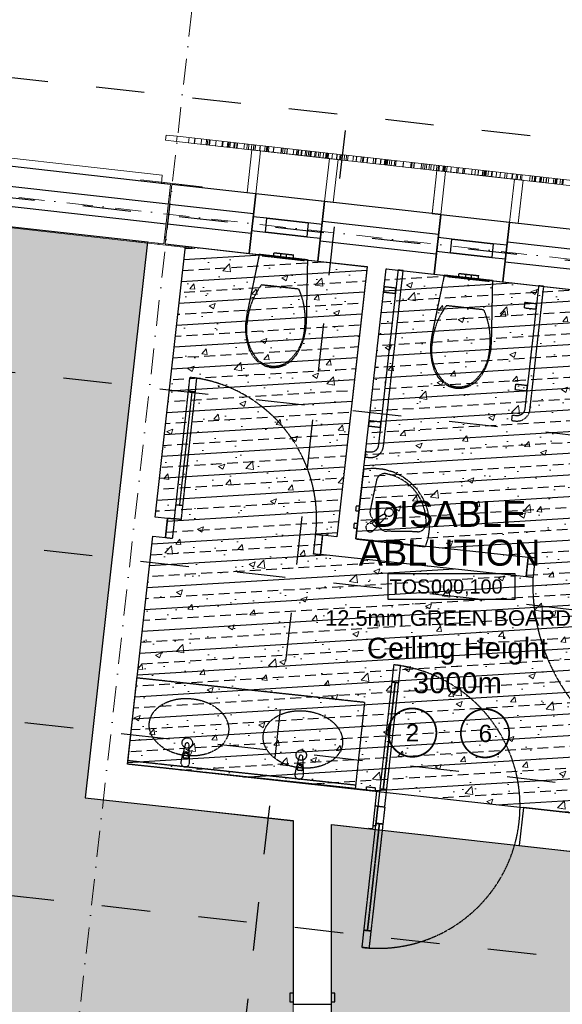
# Model space of a CAD drawing. Header units: millimetres. Extents: x -115474967 to 444143, y -74377 to 241828222.
# Tile 93 of 256: x -31134 to -28003, y 73256 to 78935. Entities that reach past the tile are written whole.
import ezdxf
from ezdxf.enums import TextEntityAlignment as Align

# ---------------------------------------------------------------- set-up
doc = ezdxf.new("R2010")
doc.units = ezdxf.units.MM
doc.header["$MEASUREMENT"] = 0
for name, pattern in [('( Dashed )', [0.75, 0.5, -0.25]), ('Block C$0$DASHED2', [0.375, 0.25, -0.125]), ('Dashed', [280, 140, -140]), ('Dot & Dashed', [280, 150, -60, 0, -70]), ('PHANTOM', [2.5, 1.25, -0.25, 0.25, -0.25, 0.25, -0.25])]:
    doc.linetypes.add(name, pattern=pattern)
for name, color, linetype in [('0-HACH', 9, 'Continuous'), ('00-1 FloorFinish', 1, 'Continuous'), ('00-1 FloorLevel', 7, 'Continuous'), ('00-2 Roof Lines', 8, 'Dashed'), ('00-2 Walls', 4, 'Continuous'), ('00-2 Windows', 1, 'Continuous'), ('00-3 Elev 01', 7, 'Continuous'), ('00-5 Grid 01', 9, 'PHANTOM'), ('A-DOOR NUMBERS', 7, 'Continuous')]:
    doc.layers.add(name, color=color, linetype=linetype)
for name, color, linetype, lineweight in [('00-1 Labels', 4, 'Continuous', 35), ('1HATCH', 8, 'Continuous', 0), ('2 Windows', 1, 'Continuous', 25), ('A_BEAMS_Pen_No__3', 7, 'Continuous', 15), ('A_COLUMNS_Pen_No__3', 7, 'Continuous', 15)]:
    doc.layers.add(name, color=color, linetype=linetype, lineweight=lineweight)
doc.layers.add('0_cons_01', color=40, linetype='Continuous', lineweight=0, plot=False)
doc.layers.add('A_COLUMNS_Pen_No__7', color=7, linetype='Continuous', lineweight=5, true_color=0x3f3f3f)
doc.styles.add('ARIAL', font='arial.ttf')

# ---------------------------------------------------------------- blocks, each defined once
blk = doc.blocks.new('LASER CUT SCREEN[7]', base_point=(-27509.6, 77928.2))
at = {"layer": 'A_BEAMS_Pen_No__3', "color": 7, "linetype": 'Continuous', "lineweight": 15}
for p, q in [((-30292.2, 78239.9), (-30288.9, 78269.8)), ((-30225, 78262.6), (-30288.9, 78269.8)), ((-30228.4, 78232.8), (-30225, 78262.6)), ((-29320.5, 78161.2), (-30225, 78262.6)), ((-30159.9, 78225.1), (-30156.6, 78254.9)), ((-30228.4, 78232.8), (-30292.2, 78239.9)), ((-29323.8, 78131.4), (-30228.4, 78232.8)), ((-30126.7, 78221.4), (-30123.4, 78251.2)), ((-30125.2, 78221.2), (-30121.9, 78251)), ((-30087, 78217), (-30083.7, 78246.8)), ((-30086.9, 78216.9), (-30083.6, 78246.8)), ((-30058.5, 78213.8), (-30055.1, 78243.6)), ((-30051, 78212.9), (-30047.6, 78242.7)), ((-30042.6, 78212), (-30039.2, 78241.8)), ((-30040.5, 78211.7), (-30037.2, 78241.6)), ((-30037.5, 78211.4), (-30034.1, 78241.2)), ((-30004.2, 78207.7), (-30000.8, 78237.5)), ((-29966.9, 78203.5), (-29963.5, 78233.3)), ((-29965.4, 78203.3), (-29962, 78233.1)), ((-29963.1, 78203.1), (-29959.8, 78232.9)), ((-29936.9, 78200.1), (-29933.5, 78229.9)), ((-29930, 78199.4), (-29926.7, 78229.2)), ((-29928.2, 78199.2), (-29924.9, 78229)), ((-29927.5, 78199.1), (-29924.2, 78228.9)), ((-29920.6, 78198.3), (-29917.2, 78228.1)), ((-29898.5, 78195.8), (-29895.2, 78225.6)), ((-29897, 78195.7), (-29893.6, 78225.5)), ((-29893.9, 78195.3), (-29890.6, 78225.1)), ((-29882.6, 78194.1), (-29879.3, 78223.9)), ((-29879.4, 78193.7), (-29876.1, 78223.5)), ((-29840, 78189.3), (-29836.6, 78219.1)), ((-29823.8, 78187.5), (-29820.5, 78217.3)), ((-29813.9, 78186.3), (-29810.5, 78216.2)), ((-29797, 78184.5), (-29793.7, 78214.3)), ((-29786.4, 78183.3), (-29783.1, 78213.1)), ((-29784, 78183), (-29780.7, 78212.8)), ((-29775.7, 78182.1), (-29772.4, 78211.9)), ((-29750.2, 78179.2), (-29746.8, 78209)), ((-29747.1, 78178.9), (-29743.7, 78208.7)), ((-29720.6, 78175.9), (-29717.3, 78205.7)), ((-29710.5, 78174.8), (-29707.2, 78204.6)), ((-29705.5, 78174.2), (-29702.2, 78204)), ((-29698.7, 78173.4), (-29695.3, 78203.3)), ((-29671.5, 78170.4), (-29668.1, 78200.2)), ((-29669.7, 78170.2), (-29666.4, 78200)), ((-29626.1, 78165.3), (-29622.7, 78195.1)), ((-29625.2, 78165.2), (-29621.9, 78195)), ((-29617, 78164.3), (-29613.6, 78194.1)), ((-29605.6, 78163), (-29602.3, 78192.8)), ((-29605.1, 78162.9), (-29601.7, 78192.8)), ((-29593.1, 78161.6), (-29589.8, 78191.4)), ((-29591.7, 78161.4), (-29588.3, 78191.3)), ((-29554.7, 78157.3), (-29551.3, 78187.1)), ((-29537.1, 78155.3), (-29533.8, 78185.2)), ((-29529.9, 78154.5), (-29526.5, 78184.3)), ((-29526.1, 78154.1), (-29522.8, 78183.9)), ((-29511.2, 78152.4), (-29507.9, 78182.2)), ((-29507.3, 78152), (-29503.9, 78181.8)), ((-29487.3, 78149.8), (-29484, 78179.6)), ((-29479.5, 78148.9), (-29476.2, 78178.7)), ((-29469.4, 78147.7), (-29466.1, 78177.6)), ((-29460.3, 78146.7), (-29457, 78176.5)), ((-29456.1, 78146.3), (-29452.8, 78176.1)), ((-29453.2, 78145.9), (-29449.9, 78175.7)), ((-29432.6, 78143.6), (-29429.3, 78173.4)), ((-29425.5, 78142.8), (-29422.1, 78172.6)), ((-29411.8, 78141.3), (-29408.4, 78171.1)), ((-29402.2, 78140.2), (-29398.8, 78170)), ((-29383.3, 78138.1), (-29380, 78167.9)), ((-29369.3, 78136.5), (-29365.9, 78166.3)), ((-29362.4, 78135.8), (-29359.1, 78165.6)), ((-29356.7, 78135.1), (-29353.4, 78164.9)), ((-29354.4, 78134.9), (-29351, 78164.7)), ((-29332, 78132.4), (-29328.7, 78162.2)), ((-29127, 78139.6), (-29320.5, 78161.2)), ((-29306.5, 78129.5), (-29303.2, 78159.3)), ((-29304.2, 78129.2), (-29300.9, 78159.1)), ((-29288.3, 78127.5), (-29284.9, 78157.3)), ((-29281.6, 78126.7), (-29278.3, 78156.5)), ((-29262.3, 78124.5), (-29259, 78154.4)), ((-29250.4, 78123.2), (-29247, 78153)), ((-29241.4, 78122.2), (-29238.1, 78152)), ((-29210.6, 78118.8), (-29207.3, 78148.6)), ((-29192.7, 78116.7), (-29189.4, 78146.6)), ((-29191.7, 78116.6), (-29188.4, 78146.4)), ((-29166, 78113.7), (-29162.6, 78143.6)), ((-29156.5, 78112.7), (-29153.1, 78142.5)), ((-29153.2, 78112.3), (-29149.9, 78142.1)), ((-29152.2, 78112.2), (-29148.8, 78142)), ((-29151.6, 78112.1), (-29148.2, 78142)), ((-29130.5, 78109.8), (-29127.2, 78139.6)), ((-29128.2, 78109.5), (-29124.9, 78139.3)), ((-28147.9, 78029.9), (-29127, 78139.6)), ((-29130.4, 78109.8), (-29323.8, 78131.4)), ((-28151.3, 78000.1), (-29130.4, 78109.8)), ((-29094.6, 78105.8), (-29091.3, 78135.6)), ((-29083.3, 78104.5), (-29080, 78134.3)), ((-29080.8, 78104.2), (-29077.5, 78134)), ((-29053.4, 78101.1), (-29050.1, 78131)), ((-29050.9, 78100.9), (-29047.6, 78130.7)), ((-29029.7, 78098.5), (-29026.4, 78128.3)), ((-29025.3, 78098), (-29022, 78127.8)), ((-29020.9, 78097.5), (-29017.6, 78127.3)), ((-29014.3, 78096.7), (-29010.9, 78126.6)), ((-29013.2, 78096.6), (-29009.9, 78126.4)), ((-29001.7, 78095.3), (-28998.3, 78125.2)), ((-28989.4, 78094), (-28986.1, 78123.8)), ((-28973.3, 78092.2), (-28969.9, 78122)), ((-28972.7, 78092.1), (-28969.3, 78121.9)), ((-28965.6, 78091.3), (-28962.3, 78121.1)), ((-28964.6, 78091.2), (-28961.3, 78121)), ((-28922.9, 78086.5), (-28919.5, 78116.3)), ((-28921.9, 78086.4), (-28918.6, 78116.2)), ((-28878.3, 78081.5), (-28875, 78111.3)), ((-28872.6, 78080.9), (-28869.2, 78110.7)), ((-28871.9, 78080.8), (-28868.6, 78110.6)), ((-28860.4, 78079.5), (-28857, 78109.3)), ((-28858.5, 78079.3), (-28855.2, 78109.1)), ((-28817.7, 78074.7), (-28814.4, 78104.5)), ((-28808.3, 78073.7), (-28805, 78103.5)), ((-28797.1, 78072.4), (-28793.8, 78102.2)), ((-28787.5, 78071.3), (-28784.1, 78101.2)), ((-28772.9, 78069.7), (-28769.5, 78099.5)), ((-28762.1, 78068.5), (-28758.7, 78098.3)), ((-28746.4, 78066.7), (-28743, 78096.5)), ((-28745.6, 78066.6), (-28742.3, 78096.5)), ((-28745.2, 78066.6), (-28741.8, 78096.4)), ((-28729.2, 78064.8), (-28725.8, 78094.6)), ((-28721.3, 78063.9), (-28717.9, 78093.7)), ((-28715.6, 78063.3), (-28712.2, 78093.1)), ((-28692.6, 78060.7), (-28689.3, 78090.5)), ((-28690.8, 78060.5), (-28687.5, 78090.3)), ((-28685.5, 78059.9), (-28682.2, 78089.7)), ((-28684.1, 78059.8), (-28680.8, 78089.6)), ((-28683.1, 78059.6), (-28679.7, 78089.5)), ((-28680.6, 78059.4), (-28677.3, 78089.2)), ((-28670.4, 78058.2), (-28667.1, 78088)), ((-28646.6, 78055.5), (-28643.2, 78085.4)), ((-28613, 78051.8), (-28609.6, 78081.6)), ((-28606, 78051), (-28602.6, 78080.8)), ((-28578.4, 78047.9), (-28575.1, 78077.7)), ((-28576.4, 78047.7), (-28573, 78077.5)), ((-28568.1, 78046.8), (-28564.8, 78076.6)), ((-28527.1, 78042.2), (-28523.7, 78072)), ((-28507.5, 78040), (-28504.2, 78069.8)), ((-28490, 78038), (-28486.7, 78067.8)), ((-28489, 78037.9), (-28485.7, 78067.7)), ((-28488.9, 78037.9), (-28485.6, 78067.7)), ((-28488.8, 78037.9), (-28485.5, 78067.7)), ((-28465.6, 78035.3), (-28462.2, 78065.1)), ((-28462.5, 78034.9), (-28459.1, 78064.7)), ((-28455.9, 78034.2), (-28452.6, 78064)), ((-28455.1, 78034.1), (-28451.7, 78063.9)), ((-28450.2, 78033.5), (-28446.9, 78063.4)), ((-28446.8, 78033.2), (-28443.5, 78063)), ((-28443.9, 78032.8), (-28440.6, 78062.7)), ((-28431.9, 78031.5), (-28428.5, 78061.3)), ((-28412.6, 78029.3), (-28409.3, 78059.1)), ((-28409.5, 78029), (-28406.1, 78058.8)), ((-28384.8, 78026.2), (-28381.5, 78056)), ((-28363.3, 78023.8), (-28359.9, 78053.6)), ((-28335.5, 78020.7), (-28332.2, 78050.5)), ((-28324.7, 78019.5), (-28321.4, 78049.3)), ((-28294.9, 78016.1), (-28291.6, 78046)), ((-28293, 78015.9), (-28289.6, 78045.7)), ((-28292.4, 78015.9), (-28289.1, 78045.7)), ((-28270.9, 78013.5), (-28267.6, 78043.3)), ((-28262.9, 78012.6), (-28259.5, 78042.4)), ((-28246.3, 78010.7), (-28242.9, 78040.5)), ((-28238.2, 78009.8), (-28234.8, 78039.6)), ((-28191.5, 78004.6), (-28188.1, 78034.4)), ((-28178.2, 78003.1), (-28174.8, 78032.9)), ((-28177.6, 78003), (-28174.3, 78032.8)), ((-28164.8, 78001.6), (-28161.5, 78031.4)), ((-28161.2, 78001.2), (-28157.9, 78031)), ((-28159, 78000.9), (-28155.6, 78030.7)), ((-28158.2, 78000.8), (-28154.9, 78030.6)), ((-27506.3, 77958), (-28147.9, 78029.9)), ((-28133.9, 77998.1), (-28130.6, 78027.9)), ((-28133.6, 77998.1), (-28130.2, 78027.9)), ((-28128, 77997.4), (-28124.7, 78027.3)), ((-28125.6, 77997.2), (-28122.3, 78027)), ((-28113.4, 77995.8), (-28110.1, 78025.6)), ((-27509.6, 77928.2), (-28151.3, 78000.1)), ((-28098.1, 77994.1), (-28094.8, 78023.9)), ((-28095, 77993.7), (-28091.6, 78023.6)), ((-28084.2, 77992.5), (-28080.9, 78022.4)), ((-28055.8, 77989.4), (-28052.4, 78019.2)), ((-28045.8, 77988.2), (-28042.4, 78018)), ((-28042.9, 77987.9), (-28039.6, 78017.7)), ((-28040.1, 77987.6), (-28036.8, 78017.4)), ((-28036.5, 77987.2), (-28033.1, 78017)), ((-28036, 77987.1), (-28032.7, 78017)), ((-28016.6, 77985), (-28013.3, 78014.8)), ((-28004.6, 77983.6), (-28001.3, 78013.4)), ((-28004.1, 77983.6), (-28000.7, 78013.4)), ((-27999.3, 77983), (-27996, 78012.8)), ((-27952.8, 77977.8), (-27949.5, 78007.6)), ((-27947.6, 77977.2), (-27944.3, 78007)), ((-27944.8, 77976.9), (-27941.5, 78006.7)), ((-27931, 77975.4), (-27927.6, 78005.2)), ((-27930.7, 77975.3), (-27927.4, 78005.2)), ((-27925.9, 77974.8), (-27922.6, 78004.6)), ((-27918, 77973.9), (-27914.7, 78003.7)), ((-27902.4, 77972.2), (-27899.1, 78002)), ((-27879.4, 77969.6), (-27876.1, 77999.4)), ((-27861.2, 77967.5), (-27857.8, 77997.4)), ((-27861, 77967.5), (-27857.7, 77997.3)), ((-27856.3, 77967), (-27852.9, 77996.8)), ((-27851.5, 77966.5), (-27848.2, 77996.3)), ((-27844.3, 77965.7), (-27840.9, 77995.5)), ((-27837.8, 77964.9), (-27834.4, 77994.7)), ((-27826, 77963.6), (-27822.6, 77993.4)), ((-27823.3, 77963.3), (-27819.9, 77993.1)), ((-27812, 77962), (-27808.7, 77991.9)), ((-27798.2, 77960.5), (-27794.9, 77990.3)), ((-27791.3, 77959.7), (-27788, 77989.5)), ((-27787.2, 77959.3), (-27783.9, 77989.1)), ((-27775.4, 77957.9), (-27772.1, 77987.8)), ((-27754.8, 77955.6), (-27751.4, 77985.4)), ((-27754.4, 77955.6), (-27751.1, 77985.4)), ((-27745.8, 77954.6), (-27742.5, 77984.4)), ((-27745.2, 77954.6), (-27741.9, 77984.4)), ((-27740.7, 77954), (-27737.4, 77983.9)), ((-27722.9, 77952.1), (-27719.6, 77981.9)), ((-27699.6, 77949.4), (-27696.2, 77979.3)), ((-27681.5, 77947.4), (-27678.2, 77977.2)), ((-27678.7, 77947.1), (-27675.3, 77976.9)), ((-27660.5, 77945.1), (-27657.2, 77974.9)), ((-27660.1, 77945), (-27656.8, 77974.8)), ((-27650.3, 77943.9), (-27646.9, 77973.7)), ((-27642.1, 77943), (-27638.8, 77972.8)), ((-27631.3, 77941.8), (-27627.9, 77971.6)), ((-27629.7, 77941.6), (-27626.3, 77971.4)), ((-27619.8, 77940.5), (-27616.5, 77970.3)), ((-27617.2, 77940.2), (-27613.9, 77970)), ((-27583.9, 77936.5), (-27580.6, 77966.3)), ((-27573.5, 77935.3), (-27570.1, 77965.1)), ((-27509.6, 77928.2), (-27506.3, 77958))]:
    blk.add_line(p, q, dxfattribs=at)
blk = doc.blocks.new('IPE Column 20[91]', base_point=(-30278.5, 77813.6))
at = {"layer": 'A_COLUMNS_Pen_No__7', "linetype": 'Continuous', "lineweight": 5, "true_color": 0x3f3f3f}
h = blk.add_hatch(dxfattribs=at)
h.set_pattern_fill('STEEL', color=250, style=0, pattern_type=2)
h.set_pattern_definition([(45, (0, 0), (-159.099, 159.099), []), (45, (-53.03, 53.03), (-159.099, 159.099), [])])
h.paths.add_polyline_path([(-30475.8, 77655.5), (-30122.1, 77615.1), (-30121.3, 77622), (-30294.6, 77641.9), (-30255.4, 77984.6), (-30082.1, 77964.8), (-30081.3, 77971.7), (-30434.9, 78012.2), (-30435.7, 78005.3), (-30262.4, 77985.4), (-30301.6, 77642.7), (-30475, 77662.5)])
at = {"layer": 'A_COLUMNS_Pen_No__3', "color": 7, "linetype": 'Continuous', "lineweight": 15}
for p, q in [((-30434.9, 78012.2), (-30435.7, 78005.3)), ((-30435.7, 78005.3), (-30262.4, 77985.4)), ((-30081.3, 77971.7), (-30434.9, 78012.2)), ((-30262.4, 77985.4), (-30301.6, 77642.7)), ((-30294.6, 77641.9), (-30255.4, 77984.6)), ((-30255.4, 77984.6), (-30082.1, 77964.8)), ((-30082.1, 77964.8), (-30081.3, 77971.7)), ((-30475, 77662.5), (-30475.8, 77655.5)), ((-30475.8, 77655.5), (-30122.1, 77615.1)), ((-30301.6, 77642.7), (-30475, 77662.5)), ((-30121.3, 77622), (-30294.6, 77641.9)), ((-30122.1, 77615.1), (-30121.3, 77622))]:
    blk.add_line(p, q, dxfattribs=at)
blk = doc.blocks.new('Room Tags')
at = {"layer": '00-1 FloorLevel', "color": 2}
blk.add_lwpolyline([(-571.3, -75.7), (646.5, -75.7), (646.5, -324.7), (-571.3, -324.7)], close=True, dxfattribs=at)
at = {"layer": '00-1 FloorFinish', "style": 'ARIAL'}
blk.add_attdef('F-FINISH', text='', height=150, dxfattribs=at).set_placement((5.1, -578), align=Align.CENTER)
at = {"layer": '00-1 FloorLevel', "style": 'ARIAL'}
blk.add_text('TOS:', height=136.36, dxfattribs=at).set_placement((-557.4, -200.2), align=Align.MIDDLE_LEFT)
blk.add_attdef('000,000', text='', height=136.4, dxfattribs=at).set_placement((606.9, -200.2), align=Align.MIDDLE_RIGHT)
at = {"layer": '00-1 Labels', "style": 'ARIAL'}
for tag, p in [('ROOM1?', (19, 746.2)), ('ROOM2?', (19, 373.1)), ('ROOM3?', (19, 0))]:
    blk.add_attdef(tag, text='', height=250, dxfattribs=at).set_placement(p, align=Align.CENTER)

msp = doc.modelspace()

# ---------------------------------------------------------------- hatches: boundary and pattern name
at = {"layer": '0-HACH', "ltscale": 5, "true_color": 0x939598, "transparency": 33554559}
h = msp.add_hatch(dxfattribs=at)
h.set_pattern_fill('BRASS', color=252, scale=500, angle=3.5)
h.paths.add_polyline_path([(-30177.58677, 77628.47119), (-29128.50086, 77510.74549), (-29303.34359, 75952.67405), (-29385.75619, 75961.61133), (-29397.67495, 75852.25893), (-28211.89729, 75723.66664), (-28200.03782, 75833.02546), (-29193.984, 75940.81449), (-29019.1479, 77498.82694), (-26832.96938, 77253.49966), (-27006.6354, 75703.6063), (-27106.08719, 75714.08384), (-27118.33613, 75604.76735), (-27018.95805, 75593.632), (-27166.81094, 74272.43277), (-30512.27625, 74641.5137), (-30364.85928, 75957.14576), (-30292.42898, 75949.29102), (-30280.5695, 76058.64984), (-30352.61033, 76066.46235)])
at = {"layer": '1HATCH', "true_color": 0x636466, "transparency": 33554687}
h = msp.add_hatch(dxfattribs=at)
h.set_pattern_fill('AR-SAND', color=251, scale=50)
h.set_pattern_definition([(37.5, (0, 0), (-3.14967, 96.34119), [0, -76, 0, -85, 0, -81.25]), (7.5, (0, 0), (88.48884, 141.1073), [0, -41, 0, -68.5, 0, -26.25]), (327.5, (-61.5, 7e-12), (155.70709, 0.28295), [0, -25, 0, -90, 0, -117.5]), (317.5, (-61.5, 7e-12), (150.30633, 43.88378), [0, -12.5, 0, -59, 0, -67.5])])
h.paths.add_polyline_path([(-47746.04189, 67719.95267), (-48044.86374, 72075.39722), (-48048.22666, 72126.38676), (-45425.05771, 72297.95915), (-45568.3499, 74488.75232), (-45514.5947, 74492.51408), (-45520.95053, 74583.33839), (-40021.31615, 73967.1027), (-39933.80781, 74748.07641), (-39494.06993, 78672.54487), (-30396.94129, 77646.5189), (-30755.51637, 74446.39286), (-29555.08369, 74311.88402), (-29555.08369, 68230.88766), (-47472.55671, 68412.89699), (-47418.74699, 67741.89686)])
h = msp.add_hatch(dxfattribs=at)
h.set_pattern_fill('AR-CONC', color=251, scale=50)
h.set_pattern_definition([(50, (0, 0), (358.6301, -31.3761), [37.5, -412.5]), (355, (0, 0), (-69.3757, 376.096), [30, -330]), (100.45144, (29.9, -2.6), (289.2544, 344.72), [31.8701, -350.571]), (46.1842, (1e-11, 100), (533.6207, -82.7596), [56.25, -618.75]), (96.6356, (44.47, 93.1), (467.331, 487.0593), [47.805, -525.857]), (351.1842, (1e-11, 100), (467.331, 487.0593), [45, -495]), (21, (50, 75), (298.4535, -201.3094), [37.5, -412.5]), (326, (50, 75), (121.6577, 362.575), [30, -330]), (71.45144, (74.87, 58.22), (420.1112, 161.2656), [31.8701, -350.571]), (37.5, (0, 0), (6.07993, 166.44693), [0, -326, 0, -335, 0, -331.25]), (7.5, (0, 0), (131.53477, 197.20586), [0, -191, 0, -318.5, 0, -126.25]), (327.5, (-111.5, 1e-11), (266.91122, -11.27744), [0, -125, 0, -390, 0, -517.5]), (317.5, (-161.5, 2e-11), (291.5931, 50.0525), [0, -162.5, 0, -259, 0, -367.5])])
h.paths.add_polyline_path([(-30177.54635, 77628.83188), (-29128.46044, 77511.10619), (-29303.30317, 75953.03475), (-29385.71577, 75961.97203), (-29397.63453, 75852.61963), (-28211.85688, 75724.02734), (-28199.9974, 75833.38616), (-29193.94359, 75941.17519), (-29019.10748, 77499.18763), (-26832.92896, 77253.86036), (-27006.59498, 75703.96699), (-27106.04677, 75714.44454), (-27118.29572, 75605.12805), (-27018.91763, 75593.9927), (-27166.77052, 74272.79347), (-30512.23584, 74641.87439), (-30364.81887, 75957.50646), (-30292.38856, 75949.65171), (-30280.52908, 76059.01054), (-30352.56991, 76066.82305)])
h = msp.add_hatch(dxfattribs=at)
h.set_pattern_fill('AR-SAND', color=251, scale=50, angle=-7e-12)
h.paths.add_polyline_path([(-29335.08369, 74293.70676), (-21969.24099, 73468.08315), (-21610.61115, 76668.69789), (-16388.68108, 76083.57888), (-17194.18315, 71747.72654), (-19012.68703, 72085.78592), (-27333.74475, 71966.82375), (-27333.23062, 68807.1145), (-29335.08369, 68827.3176)])
h = msp.add_hatch(dxfattribs=at)
h.set_pattern_fill('AR-SAND', color=251, scale=50)
h.set_pattern_definition([(37.5, (4361.576, -29726.68), (-3.14967, 96.34119), [0, -76, 0, -85, 0, -81.25]), (7.5, (4361.58, -29726.68), (88.48884, 141.1073), [0, -41, 0, -68.5, 0, -26.25]), (327.5, (4300.076, -29726.68), (155.70709, 0.28295), [0, -25, 0, -90, 0, -117.5]), (317.5, (4300.08, -29726.68), (150.30633, 43.88378), [0, -12.5, 0, -59, 0, -67.5])])
h.paths.add_polyline_path([(-29335.08369, 74293.70676), (-21969.24099, 73468.08315), (-21610.61115, 76668.69789), (-16388.68108, 76083.57888), (-17194.18315, 71747.72654), (-19012.68703, 72085.78592), (-27333.74475, 71966.82375), (-27333.23062, 68807.1145), (-29335.08369, 68827.3176)])
h.paths.add_polyline_path([(-12770.63958, 44051.04789), (-12584.1998, 45714.94148), (-16161.8103, 46115.81381), (-16348.31916, 44451.30368)])

# ---------------------------------------------------------------- linework, layer by layer
at = {"layer": '00-2 Roof Lines', "ltscale": 2}
for p, q in [((-45719.14927, 80231.31795), (-14829.15959, 76770.07351)), ((-45795.87831, 79546.54704), (-14905.88864, 76085.30261)), ((-45907.23213, 78552.76622), (-15017.24246, 75091.52178)), ((-30657.46299, 65775.18012), (-29244.48811, 78385.32092)), ((-46018.58595, 77558.98539), (-15128.59628, 74097.74096)), ((-46129.93977, 76565.20457), (-15239.9501, 73103.96013)), ((-46241.29359, 75571.42374), (-15351.30392, 72110.17931))]:
    msp.add_line(p, q, dxfattribs=at)
at = {"layer": '00-2 Roof Lines', "linetype": '( Dashed )'}
for p, q in [((-29668.06674, 77571.53909), (-29665.83947, 77591.41468)), ((-29668.06674, 77571.53909), (-29651.47567, 77569.67988)), ((-29665.83947, 77591.41468), (-29649.24841, 77589.55548)), ((-29649.24841, 77589.55548), (-29625.0945, 77586.84878)), ((-29627.32177, 77566.97319), (-29625.0945, 77586.84878)), ((-29625.0945, 77586.84878), (-29620.43736, 77586.3269)), ((-29620.43736, 77586.3269), (-29609.19403, 77585.06697)), ((-29609.19403, 77585.06697), (-29597.95069, 77583.80703)), ((-29597.95069, 77583.80703), (-29593.29355, 77583.28515)), ((-29595.52082, 77563.40956), (-29593.29355, 77583.28515)), ((-29593.29355, 77583.28515), (-29569.13965, 77580.57845)), ((-29569.13965, 77580.57845), (-29552.54858, 77578.71925)), ((-29554.77585, 77558.84366), (-29552.54858, 77578.71925)), ((-29651.47567, 77569.67988), (-29627.32177, 77566.97319)), ((-29627.32177, 77566.97319), (-29622.66463, 77566.4513)), ((-29622.66463, 77566.4513), (-29611.42129, 77565.19137)), ((-29611.42129, 77565.19137), (-29600.17796, 77563.93144)), ((-29600.17796, 77563.93144), (-29595.52082, 77563.40956)), ((-29595.52082, 77563.40956), (-29571.36692, 77560.70286)), ((-29571.36692, 77560.70286), (-29554.77585, 77558.84366)), ((-28600.75558, 77451.94655), (-28598.52831, 77471.82214)), ((-28598.52831, 77471.82214), (-28581.93724, 77469.96294)), ((-28581.93724, 77469.96294), (-28557.78334, 77467.25624)), ((-28560.01061, 77447.38065), (-28557.78334, 77467.25624)), ((-28557.78334, 77467.25624), (-28553.1262, 77466.73436)), ((-28553.1262, 77466.73436), (-28541.88286, 77465.47443)), ((-28541.88286, 77465.47443), (-28530.63953, 77464.21449)), ((-28530.63953, 77464.21449), (-28525.98239, 77463.69261)), ((-28528.20965, 77443.81702), (-28525.98239, 77463.69261)), ((-28525.98239, 77463.69261), (-28501.82848, 77460.98592)), ((-28501.82848, 77460.98592), (-28485.23742, 77459.12671)), ((-28487.46468, 77439.25112), (-28485.23742, 77459.12671)), ((-29630.69197, 77393.22461), (-29738.95578, 77405.35671)), ((-28600.75558, 77451.94655), (-28584.16451, 77450.08734)), ((-28584.16451, 77450.08734), (-28560.01061, 77447.38065)), ((-28560.01061, 77447.38065), (-28555.35346, 77446.85877)), ((-28555.35346, 77446.85877), (-28544.11013, 77445.59883)), ((-28544.11013, 77445.59883), (-28532.8668, 77444.3389)), ((-28532.8668, 77444.3389), (-28528.20965, 77443.81702)), ((-28528.20965, 77443.81702), (-28504.05575, 77441.11032)), ((-28504.05575, 77441.11032), (-28487.46468, 77439.25112)), ((-29522.42778, 77381.09162), (-29630.69197, 77393.22461)), ((-28563.3808, 77273.63208), (-28671.64461, 77285.76417)), ((-28455.11662, 77261.49908), (-28563.3808, 77273.63208)), ((-30240.47634, 76056.7733), (-30151.19323, 76871.89815)), ((-30200.71416, 76052.41803), (-30111.43105, 76867.54288)), ((-30111.43105, 76867.54288), (-30151.19323, 76871.89815)), ((-30140.02269, 76790.19614), (-30211.8847, 76134.12004)), ((-30120.14159, 76788.0185), (-30159.90378, 76792.37378)), ((-29075.09297, 76278.06664), (-29111.37645, 76106.2887)), ((-30192.00361, 76131.9424), (-30231.7658, 76136.29768)), ((-30280.23853, 76061.12857), (-30292.75994, 75946.81228)), ((-30280.23853, 76061.12857), (-30240.47634, 76056.7733)), ((-30240.47634, 76056.7733), (-30252.99776, 75942.45701)), ((-30200.71416, 76052.41803), (-30240.47634, 76056.7733)), ((-29100.3051, 76032.97198), (-29088.68297, 76042.24888)), ((-29083.33662, 76011.7138), (-29100.3051, 76032.97198)), ((-29071.71449, 76020.99069), (-29083.33662, 76011.7138)), ((-28838.96425, 75981.93342), (-29014.40273, 75984.67223)), ((-30252.99776, 75942.45701), (-30292.75994, 75946.81228)), ((-29437.8729, 75853.1739), (-29425.35149, 75967.49019)), ((-29425.35149, 75967.49019), (-29385.5893, 75963.13492)), ((-29398.11071, 75848.81863), (-29385.5893, 75963.13492)), ((-29398.11071, 75848.81863), (-29437.8729, 75853.1739)), ((-28199.35912, 75836.8484), (-28211.88054, 75722.53211)), ((-28199.35912, 75836.8484), (-28159.59694, 75832.49312)), ((-28159.59694, 75832.49312), (-28172.11835, 75718.17683)), ((-28172.11835, 75718.17683), (-28211.88054, 75722.53211)), ((-28975.47954, 75214.42547), (-28986.60092, 75115.04582)), ((-28935.72768, 75209.97691), (-28975.47954, 75214.42547)), ((-28946.84906, 75110.59727), (-28935.72768, 75209.97691)), ((-30458.83776, 75138.64982), (-30512.27625, 74641.5137)), ((-29144.08534, 74997.32357), (-30458.83776, 75138.64982)), ((-28966.72499, 75112.82154), (-29035.6776, 74496.66772)), ((-28986.60092, 75115.04582), (-28946.84906, 75110.59727)), ((-29144.08534, 74997.32357), (-29197.52383, 74500.18744)), ((-30189.63844, 74677.14564), (-30188.04911, 74691.93106)), ((-30162.59423, 74674.23859), (-30189.63844, 74677.14564)), ((-30161.00491, 74689.02401), (-30162.59423, 74674.23859)), ((-29197.52383, 74500.18744), (-30512.27625, 74641.5137)), ((-29195.38629, 74520.07289), (-30510.13871, 74661.39914)), ((-29532.26223, 74606.48251), (-29530.6729, 74621.26794)), ((-29503.6287, 74618.36088), (-29505.21802, 74603.57546)), ((-29505.21802, 74603.57546), (-29532.26223, 74606.48251)), ((-29133.74406, 74492.54851), (-29131.631, 74511.43065)), ((-29131.631, 74511.43065), (-29081.94118, 74505.86995)), ((-29081.94118, 74505.86995), (-29084.05424, 74486.98782)), ((-29055.55353, 74498.89199), (-29066.67491, 74399.51234)), ((-29015.80167, 74494.44344), (-29055.55353, 74498.89199)), ((-29026.92305, 74395.06379), (-29015.80167, 74494.44344)), ((-29081.58186, 74401.18055), (-29066.67491, 74399.51234)), ((-29066.67491, 74399.51234), (-29079.46451, 74285.22575)), ((-29077.7963, 74300.13269), (-29066.67491, 74399.51234)), ((-29066.67491, 74399.51234), (-29026.92305, 74395.06379)), ((-29066.67491, 74399.51234), (-29026.92305, 74395.06379)), ((-29026.92305, 74395.06379), (-29038.04444, 74295.68414)), ((-29126.87297, 73681.75459), (-29057.92037, 74297.90842)), ((-29079.46451, 74285.22575), (-29094.37146, 74286.89395)), ((-29038.04444, 74295.68414), (-29077.7963, 74300.13269)), ((-29096.59573, 74267.01802), (-29121.44065, 74269.79837)), ((-29157.87029, 73584.59922), (-29146.7489, 73683.97887)), ((-29146.7489, 73683.97887), (-29106.99704, 73679.53031)), ((-29106.99704, 73679.53031), (-29118.11843, 73580.15066)), ((-29118.11843, 73580.15066), (-29157.87029, 73584.59922)), ((-29555.08369, 73319.98149), (-29574.08369, 73319.98149)), ((-29574.08369, 73319.98149), (-29574.08369, 73269.98149)), ((-29316.08369, 73319.98149), (-29335.08369, 73319.98149)), ((-29316.08369, 73269.98149), (-29316.08369, 73319.98149)), ((-29574.08369, 73269.98149), (-29555.08369, 73269.98149)), ((-29335.08369, 73269.98149), (-29316.08369, 73269.98149))]:
    msp.add_line(p, q, dxfattribs=at)
at = {"layer": '00-2 Roof Lines', "linetype": '( Dashed )', "flags": 128}
for points in [[(-29830.28608, 77133.45399), (-29823.49808, 77082.63528), (-29809.82268, 77033.87098), (-29788.52636, 76994.05611), (-29758.86496, 76962.03563), (-29722.7948, 76939.92142), (-29682.69395, 76929.17177), (-29641.2084, 76930.77881), (-29601.13812, 76944.36069), (-29565.12497, 76969.02165), (-29535.5442, 77003.1352), (-29511.41443, 77047.66304), (-29493.54651, 77095.7188), (-29482.37487, 77146.1341), (-29478.17111, 77197.68318), (-29471.3234, 77549.49193), (-29751.51919, 77580.89081), (-29822.71118, 77236.2925), (-29830.02164, 77185.09156)], [(-29489.18639, 77551.49367), (-29733.6562, 77578.88907), (-29734.21302, 77573.92017), (-29489.7432, 77546.52477)], [(-28762.97492, 77013.86146), (-28756.18692, 76963.04274), (-28742.51152, 76914.27844), (-28721.21519, 76874.46358), (-28691.5538, 76842.44309), (-28655.48363, 76820.32888), (-28615.38278, 76809.57923), (-28573.89723, 76811.18627), (-28533.82695, 76824.76815), (-28497.81381, 76849.42911), (-28468.23303, 76883.54266), (-28444.10327, 76928.0705), (-28426.23535, 76976.12626), (-28415.0637, 77026.54156), (-28410.85995, 77078.09064), (-28404.01223, 77429.8994), (-28684.20803, 77461.29827), (-28755.40001, 77116.69996), (-28762.71047, 77065.49902)], [(-28421.87522, 77431.90113), (-28666.34504, 77459.29653), (-28666.90186, 77454.32763), (-28422.43204, 77426.93223)], [(-29034.2012, 77364.68277), (-28965.63159, 77356.98807), (-28962.28607, 77386.80094), (-29030.85568, 77394.49565)], [(-28223.17043, 77273.8065), (-28154.60082, 77266.1118), (-28151.2553, 77295.92467), (-28219.82491, 77303.61937)], [(-28276.06854, 76802.41695), (-28207.49893, 76794.72224), (-28204.15341, 76824.53512), (-28272.72302, 76832.22982)], [(-29120.90798, 76592.01492), (-29052.33837, 76584.32022), (-29048.99285, 76614.13309), (-29117.56246, 76621.8278)], [(-28792.14296, 75895.72094), (-28774.91181, 75951.04754), (-28767.71246, 76008.54768), (-28770.77109, 76066.41501), (-28783.99161, 76122.83167), (-28806.9587, 76176.02538), (-28838.95086, 76224.32507), (-28878.96309, 76266.21345), (-28925.73842, 76300.37461), (-28977.80743, 76325.73542), (-29033.53441, 76341.49916), (-29091.16874, 76347.17064), (-29148.89985, 76342.57169), (-29193.984, 75940.81449)], [(-29175.97394, 76101.30713), (-29172.96296, 76128.13872), (-29192.83821, 76130.36907), (-29195.84918, 76103.53748)], [(-29187.12568, 76001.93089), (-29184.11471, 76028.76247), (-29203.98996, 76030.99282), (-29207.00093, 76004.16123)]]:
    msp.add_lwpolyline(points, close=True, dxfattribs=at)
for points in [[(-29034.23483, 76476.62964), (-28920.76386, 77487.80048), (-28950.57674, 77491.146), (-29064.0477, 76479.97516, -0.4142135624), (-29113.7853, 76440.27413), (-29137.6356, 76442.95055), (-29140.98112, 76413.13768), (-29117.13082, 76410.46126, 0.4142135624), (-29034.23483, 76476.62964)], [(-28189.39539, 76687.03166), (-28109.73309, 77396.92421), (-28139.54596, 77400.26973), (-28219.20826, 76690.37718, -0.4142135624), (-28268.94586, 76650.67616), (-28292.79616, 76653.35257), (-28296.14168, 76623.5397), (-28272.29138, 76620.86328, 0.4142135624), (-28189.39539, 76687.03166)], [(-29095.69358, 75987.26397), (-29065.40068, 76016.56208, 0.1210195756), (-29060.00554, 76025.05282), (-29022.77106, 76063.25658, 0.8825662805), (-29036.62034, 76080.60701), (-29082.12667, 76052.76625, 0.1210195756), (-29091.60203, 76049.38722), (-29126.88565, 76026.34152, 1)], [(-30153.92188, 74648.25246), (-30153.41518, 74690.39248, 0.1210195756), (-30155.64991, 74700.20096), (-30156.58431, 74753.54007, 0.8825662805), (-30178.65715, 74755.91274), (-30190.90634, 74703.99076, 0.1210195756), (-30195.17461, 74694.88132), (-30203.63549, 74653.59631, 1)], [(-29496.54567, 74577.58933), (-29496.03897, 74619.72936, 0.1210195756), (-29498.2737, 74629.53783), (-29499.20809, 74682.87695, 0.8825662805), (-29521.28094, 74685.24962), (-29533.53013, 74633.32764, 0.1210195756), (-29537.7984, 74624.21819), (-29546.25928, 74582.93318, 1)]]:
    msp.add_lwpolyline(points, format="xyb", close=True, dxfattribs=at)
at = {"layer": '00-2 Roof Lines', "linetype": '( Dashed )'}
for points in [[(-28986.60092, 75115.04582), (-29055.55353, 74498.89199), (-29035.6776, 74496.66772), (-28966.72499, 75112.82154)], [(-28966.72499, 75112.82154), (-29035.6776, 74496.66772), (-29015.80167, 74494.44344), (-28946.84906, 75110.59727)], [(-29146.7489, 73683.97887), (-29077.7963, 74300.13269), (-29057.92037, 74297.90842), (-29126.87297, 73681.75459)], [(-29126.87297, 73681.75459), (-29057.92037, 74297.90842), (-29038.04444, 74295.68414), (-29106.99704, 73679.53031)]]:
    msp.add_lwpolyline(points, close=True, dxfattribs=at)
for centre in [(-30166.60449, 74764.1804), (-29509.22828, 74693.51727)]:
    msp.add_circle(centre, 30, dxfattribs=at)
for centre, radius, start, end in [((-30242.31279, 76056.26228), 821.77019, 353.79849652, 80.83558575), ((-29080.19873, 76031.61979), 13.6, 308.59720315, 128.59720315), ((-29079.98624, 76031.7894), 21.08577, 341.36822853, 95.82617777), ((-27068.61651, 75674.89798), 1104.35019, 177.7540362, 257.42480295), ((-29066.67491, 74399.51234), 820, 353.61470529, 83.61470529), ((-30174.49795, 74690.74786), 21.08577, 26.63570706, 141.09365629), ((-30174.52701, 74690.47753), 13.6, 353.86468237, 173.86468098), ((-29517.12174, 74620.08474), 21.08577, 26.63570706, 141.09365629), ((-29517.1508, 74619.81441), 13.6, 353.86468237, 173.86468098), ((-29066.67491, 74399.51234), 820, 263.61470529, 353.61470529)]:
    msp.add_arc(centre, radius, start, end, dxfattribs=at)
for centre, major_axis, ratio, start_param, end_param in [((-29398.13324, 77150.92516), (47.38688, 422.86881), 0.9993765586, 1.0413915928, 1.594412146), ((-29911.11331, 77208.40995), (47.38687, 422.86879), 0.9993765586, 4.6887708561, 5.2417914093), ((-28330.82207, 77031.33263), (47.38688, 422.86881), 0.9993765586, 1.0413915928, 1.594412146), ((-28843.80214, 77088.81741), (47.38687, 422.86879), 0.9993765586, 4.6887708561, 5.2417914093), ((-29568.4328, 77145.4899), (28.62663, 255.45696), 0.9993765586, 1.5150650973, 2.4156536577), ((-29746.24084, 77165.41516), (28.62661, 255.45686), 0.9993765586, 3.867527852, 4.7681164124), ((-28501.12163, 77025.89737), (28.62663, 255.45696), 0.9993765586, 1.5150650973, 2.4156536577), ((-28678.92968, 77045.82262), (28.62661, 255.45686), 0.9993765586, 3.867527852, 4.7681164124), ((-29665.48844, 77075.41071), (15.43588, 137.74595), 0.9993765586, 2.5090881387, 3.1357319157), ((-29667.10332, 77075.58862), (15.43554, 137.74295), 0.9993765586, 3.1474535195, 3.7740972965), ((-28598.17728, 76955.81817), (15.43588, 137.74595), 0.9993765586, 2.5090881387, 3.1357319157), ((-28599.79216, 76955.99609), (15.43554, 137.74295), 0.9993765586, 3.1474535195, 3.7740972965), ((-29026.92289, 76267.88593), (5.49423, 48.96057), 0.9993719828, 6.1755688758, 7.7575078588), ((-29070.92261, 76038.72283), (31.47608, 280.49201), 0.9993719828, 4.79660587, 6.200480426), ((-29059.63206, 76095.35257), (5.90154, 52.59027), 0.9993719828, 1.4743225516, 2.1814444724), ((-28841.52037, 76222.30919), (34.05471, 303.47087), 0.9993719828, 2.204537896, 2.5078986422), ((-29013.57034, 76037.58574), (5.90154, 52.59027), 0.9993719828, 2.5305506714, 3.2376725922), ((-28838.18935, 76031.19186), (5.49423, 48.96057), 0.9993719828, 3.2376725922, 4.8196115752)]:
    msp.add_ellipse(centre, major_axis=major_axis, ratio=ratio, start_param=start_param, end_param=end_param, dxfattribs=at)
for centre, major_axis, ratio in [((-29002.62274, 76093.65932), (2.66256, 23.72676), 0.9993719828), ((-30156.8689, 74854.7502), (-228.68262, 24.58171), 0.7173913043), ((-29499.49269, 74784.08707), (-228.68262, 24.58171), 0.7173913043)]:
    msp.add_ellipse(centre, major_axis=major_axis, ratio=ratio, dxfattribs=at)
at = {"layer": '00-2 Walls'}
for p, q in [((-30263.31911, 77985.39577), (-31716.99983, 78148.28085)), ((-30276.12473, 77871.11097), (-31729.80547, 78033.99605)), ((-30288.93035, 77756.82617), (-31742.61111, 77919.71125)), ((-29810.17747, 77587.46207), (-29771.76052, 77930.31646)), ((-29784.56625, 77816.03172), (-30268.45275, 77870.25134)), ((-29374.24817, 77885.77507), (-29412.66512, 77542.92067)), ((-31755.41677, 77805.42645), (-30396.20094, 77653.12617)), ((-28742.86631, 77467.86949), (-28704.44935, 77810.72389)), ((-29797.37179, 77701.74692), (-30281.2584, 77755.96654)), ((-28717.25496, 77696.43914), (-29387.05384, 77771.49033)), ((-30294.06405, 77641.68172), (-29810.17747, 77587.46207)), ((-28730.06063, 77582.15428), (-29399.85938, 77657.20547)), ((-25794.62793, 77368.95778), (-28319.74263, 77651.89777)), ((-29412.66512, 77542.92067), (-29128.46379, 77511.07582)), ((-25807.43363, 77254.67293), (-28332.54827, 77537.61291)), ((-29128.46379, 77511.07582), (-29303.34359, 75952.67405)), ((-29193.984, 75940.81449), (-29019.1479, 77498.82694)), ((-29019.1479, 77498.82694), (-28742.86631, 77467.86949)), ((-29385.81547, 75961.61776), (-29397.67495, 75852.25893)), ((-29303.34359, 75952.67405), (-29385.81547, 75961.61776)), ((-28199.64834, 75832.98323), (-29193.984, 75940.81449)), ((-29397.67495, 75852.25893), (-28211.89729, 75723.66664)), ((-28211.89729, 75723.66664), (-28199.64834, 75832.98323))]:
    msp.add_line(p, q, dxfattribs=at)
for points in [[(-29771.7605, 77930.31646), (-30255.6471, 77984.53612)], [(-28704.44935, 77810.72389), (-29374.2482, 77885.77507)], [(-28306.93701, 77766.18249), (-28345.35396, 77423.3281), (-26832.92896, 77253.86036)], [(-25781.82241, 77483.24255), (-28306.93705, 77766.1825)], [(-30396.20094, 77653.12617), (-30755.51637, 74446.39286), (-29555.08369, 74317.35515)], [(-30352.61033, 76066.46235), (-30177.56914, 77628.62846)], [(-30364.85928, 75957.14576), (-30292.42898, 75949.29102), (-30280.5695, 76058.64984), (-30352.61033, 76066.46235)], [(-30512.27625, 74641.5137), (-30364.85928, 75957.14576)], [(-29335.08369, 74293.70676), (-29096.59573, 74267.01802), (-29072.12868, 74485.65325), (-29311.09358, 74512.39536)], [(-27166.99649, 74272.45354), (-28227.40166, 74391.12146), (-28251.86871, 74172.48623), (-27082.17664, 74041.58822)], [(-29555.08369, 74317.35515), (-29555.08369, 73257.98149), (-29335.08369, 73257.98149), (-29335.08369, 74293.70676)]]:
    msp.add_lwpolyline(points, dxfattribs=at)
at = {"layer": '00-2 Windows'}
for points in [[(-29810.18365, 77587.40692), (-29412.66512, 77542.92067), (-29374.24818, 77885.77507), (-29771.76671, 77930.26132)], [(-29795.42931, 77719.08289), (-29715.92685, 77710.17461), (-29707.01857, 77789.67708), (-29786.52104, 77798.58536)], [(-28742.87249, 77467.81435), (-28345.35396, 77423.3281), (-28306.93702, 77766.18249), (-28704.45555, 77810.66874)], [(-29707.01857, 77789.67708), (-29468.50498, 77763.00738), (-29468.50498, 77763.00738), (-29707.01857, 77789.67708)], [(-29477.41326, 77683.50491), (-29397.91079, 77674.59664), (-29389.00252, 77754.09911), (-29468.50498, 77763.00738)], [(-29477.41326, 77683.50491), (-29715.92685, 77710.17461), (-29715.92685, 77710.17461), (-29477.41326, 77683.50491)], [(-28728.11815, 77599.49031), (-28648.61568, 77590.58203), (-28639.70741, 77670.0845), (-28719.20988, 77678.99278)], [(-28639.70741, 77670.0845), (-28401.19382, 77643.41481), (-28401.19382, 77643.41481), (-28639.70741, 77670.0845)], [(-28410.1021, 77563.91234), (-28330.59963, 77555.00406), (-28321.69135, 77634.50653), (-28401.19382, 77643.41481)], [(-28410.1021, 77563.91234), (-28648.61568, 77590.58203), (-28648.61568, 77590.58203), (-28410.1021, 77563.91234)]]:
    msp.add_lwpolyline(points, close=True, dxfattribs=at)
at = {"layer": '00-3 Elev 01'}
for points in [[(-30177.58677, 77628.47119), (-29128.50086, 77510.74549), (-29303.34359, 75952.67405), (-29385.75619, 75961.61133), (-29397.67495, 75852.25893), (-28211.89729, 75723.66664), (-28200.03782, 75833.02546), (-29193.984, 75940.81449), (-29019.1479, 77498.82694), (-26832.96938, 77253.49966), (-27006.6354, 75703.6063), (-27106.08719, 75714.08384), (-27118.33613, 75604.76735), (-27018.95805, 75593.632), (-27166.81094, 74272.43277), (-30512.27625, 74641.5137), (-30364.85928, 75957.14576), (-30292.42898, 75949.29102), (-30280.5695, 76058.64984), (-30352.61033, 76066.46235)], [(-29335.08369, 74293.70676), (-21969.24099, 73468.08315), (-21610.61115, 76668.69789), (-16388.68108, 76083.57888), (-17194.18315, 71747.72654), (-19012.68703, 72085.78592), (-27333.74475, 71966.82375), (-27333.23062, 68807.1145), (-29335.08369, 68827.3176)]]:
    msp.add_lwpolyline(points, close=True, dxfattribs=at)
at = {"layer": '00-5 Grid 01', "linetype": 'Dot & Dashed', "lineweight": 5}
for p, q in [((-62872.13306, 81465.6491), (-14145.25328, 76005.78533)), ((-29891.16246, 81215.1279), (-31930.24811, 63017.17906))]:
    msp.add_line(p, q, dxfattribs=at)
at = {"layer": '0_cons_01'}
for p, q in [((-29735.6439, 77579.11056), (-29487.19869, 77551.27219)), ((-28668.33274, 77459.51798), (-28419.88753, 77431.67961))]:
    msp.add_line(p, q, dxfattribs=at)
for points in [[(-47746.04189, 67719.95267), (-48044.86374, 72075.39722), (-48048.22666, 72126.38676), (-45425.05771, 72297.95915), (-45568.3499, 74488.75232), (-45514.5947, 74492.51408), (-45520.95053, 74583.33839), (-40021.31615, 73967.1027), (-39933.80781, 74748.07641), (-39494.06993, 78672.54487), (-30396.94129, 77646.5189), (-30755.51637, 74446.39286), (-29555.08369, 74311.88402), (-29555.08369, 68230.88766), (-47472.55671, 68412.89699), (-47418.74699, 67741.89686)], [(-29296.75705, 78128.71682), (-29324.57233, 77880.44447), (-29821.37788, 77936.11168), (-29793.55553, 78184.38324)], [(-28229.43432, 78009.25404), (-28257.2632, 77760.8603), (-28754.06874, 77816.52752), (-28726.23279, 78064.92046)], [(-28726.2253, 78064.52174), (-28754.03931, 77816.29387), (-28257.24648, 77760.62808), (-28229.43247, 78008.85596)]]:
    msp.add_lwpolyline(points, close=True, dxfattribs=at)
for points in [[(-30310.49786, 78038.78017), (-31711.61554, 78196.20257)], [(-29743.89507, 78178.75838), (-29793.58351, 78184.33148)], [(-29771.76052, 77930.31646), (-29743.89507, 78178.75838)], [(-29346.45305, 78134.27539), (-29374.24817, 77885.77507)], [(-29296.76291, 78128.71748), (-29346.45305, 78134.27539)], [(-30316.08047, 77989.0928), (-30310.49786, 78038.78017)], [(-28676.54478, 78059.34358), (-28726.23279, 78064.92046)], [(-28704.4489, 77810.72792), (-28676.54478, 78059.34358)], [(-28279.12438, 78014.81255), (-28306.93655, 77766.18659)], [(-28229.43432, 78009.25404), (-28279.12438, 78014.81255)], [(-29311.09358, 74512.39536), (-30512.27625, 74641.5137)]]:
    msp.add_lwpolyline(points, dxfattribs=at)
at = {"layer": '2 Windows', "linetype": 'Block C$0$DASHED2', "ltscale": 25, "const_width": 10}
for points in [[(-29008.09945, 74823.42703, -0.4198727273), (-28865.96709, 74962.84475, -0.4156451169), (-28729.25287, 74820.05728, -0.4067331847), (-28868.45515, 74683.98352, -0.4146350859), (-29008.09945, 74823.42703)], [(-28588.16868, 74819.72114, -0.4198727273), (-28446.03632, 74959.13886, -0.4156451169), (-28309.3221, 74816.35139, -0.4067331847), (-28448.52437, 74680.27763, -0.4146350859), (-28588.16868, 74819.72114)]]:
    msp.add_lwpolyline(points, format="xyb", dxfattribs=at)

# ---------------------------------------------------------------- block references
ref = msp.add_blockref('Room Tags', (-28664.98531, 75786.22153), dxfattribs=dict(xscale=0.6000000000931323, yscale=0.6000000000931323, zscale=0.6000000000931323))
ref.add_attrib('ROOM2?', 'DISABLE', dxfattribs={"layer": '00-1 Labels', "height": 150, "style": 'ARIAL'}).set_placement((-28653.58531, 76010.08333), align=Align.CENTER)
ref.add_attrib('ROOM3?', 'ABLUTION', dxfattribs={"layer": '00-1 Labels', "height": 150, "style": 'ARIAL'}).set_placement((-28653.58531, 75786.22153), align=Align.CENTER)
ref.add_attrib('000,000', '000,100', dxfattribs={"layer": '00-1 FloorLevel', "height": 81.818182, "style": 'ARIAL'}).set_placement((-28347.34935, 75666.11578), align=Align.MIDDLE_RIGHT)
ref.add_attrib('F-FINISH', '12.5mm GREEN BOARD', dxfattribs={"layer": '00-1 FloorFinish', "height": 90, "style": 'ARIAL'}).set_placement((-28661.93679, 75439.42202), align=Align.CENTER)
at = {"layer": '0_cons_01'}
for name, p in [('LASER CUT SCREEN[7]', (-27509.62008, 77928.15488)), ('IPE Column 20[91]', (-30278.50393, 77813.64079))]:
    msp.add_blockref(name, p, dxfattribs=at)

# ---------------------------------------------------------------- texts
at = {"layer": 'A-DOOR NUMBERS', "color": 1, "width": 1949.9798819, "attachment_point": 1, "style": 'ARIAL'}
for s, insert, char_height in [('\\pxqc;Ceiling Height\\P3000m', (-29583.0741, 75370.9222), 120), ('2', (-28905.69981, 74872.49852), 100), ('6', (-28485.76904, 74868.79263), 100)]:
    msp.add_mtext(s, dxfattribs=dict(at, insert=insert, char_height=char_height))

doc.saveas('drawing.dxf')
